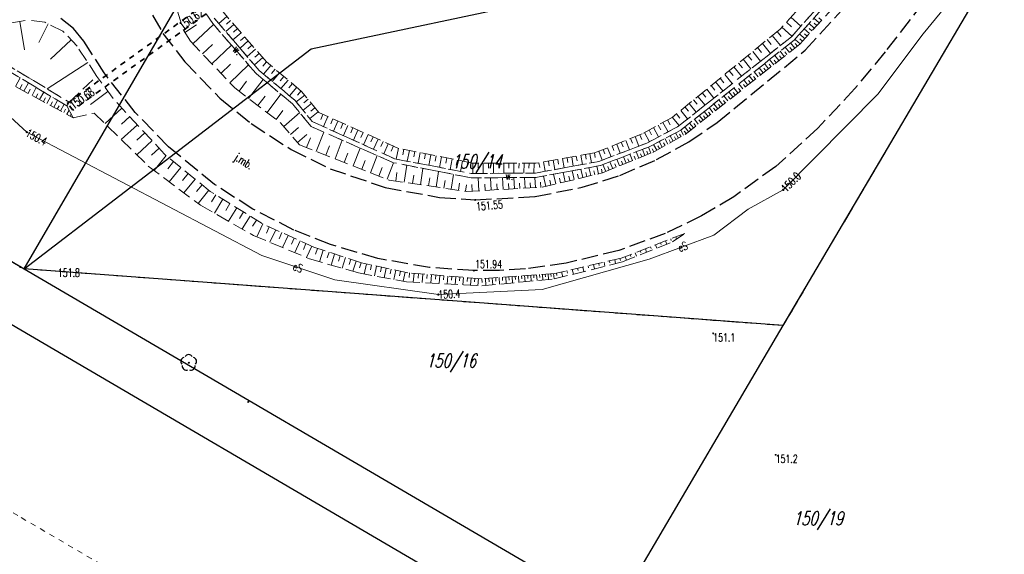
# Model space of a CAD drawing. Header units: metres. Extents: x 8430084 to 8437887, y 5768320 to 5771876.
# Tile 10 of 50: x 8433246 to 8433336, y 5770498 to 5770547. Entities that reach past the tile are written whole.
import ezdxf
from ezdxf.enums import TextEntityAlignment as Align

# ---------------------------------------------------------------- set-up
doc = ezdxf.new("R2010")
doc.units = ezdxf.units.M
doc.header["$MEASUREMENT"] = 0
for name, pattern in [('2_1', [0]), ('2_OTKJ', [2, 1.5, -0.5]), ('2_OTKZ_B', [1, 0.5, -0.5]), ('2_OTRK', [1.75, 1.25, -0.5]), ('2_OTRKG', [1.75, 1.25, -0.5]), ('2_OTWM', [1, 0.5, -0.5]), ('4_SUEP_A', [0]), ('GDE', [0]), ('GUK', [2, 1.5, -0.5]), ('GUZ', [1, 0.5, -0.5])]:
    doc.linetypes.add(name, pattern=pattern)
doc.layers.get('0').update_dxf_attribs({"color": 250, "linetype": 'CONTINUOUS', "lineweight": 100})
for name, color, linetype, lineweight in [('Dzialki', 4, 'GDE', 30), ('Numery_dzialek', 4, 'CONTINUOUS', 30), ('OTK_E_T_0', 253, 'CONTINUOUS', 0), ('OTK_L_0', 253, '2_OTKJ', 30), ('OTK_L_8', 252, 'CONTINUOUS', 35), ('OTR_L_1', 252, '2_OTRK', 18), ('OTR_T_0', 253, 'CONTINUOUS', 18), ('OTR_T_1', 253, 'CONTINUOUS', 18), ('OTW_E_T_2', 7, 'CONTINUOUS', 0), ('OTW_L_3', 7, 'CONTINUOUS', 18), ('OTZ_T_0', 253, 'CONTINUOUS', 30), ('SUEP_E_T_0', 1, 'CONTINUOUS', 0), ('SUEP_L_0', 1, '4_SUEP_A', 18), ('SUER_T_0', 1, 'CONTINUOUS', 18), ('Uzytki', 253, 'GUZ', 18)]:
    doc.layers.add(name, color=color, linetype=linetype, lineweight=lineweight)
doc.layers.add('Kontury', color=7, linetype='GUK', lineweight=18, true_color=0x008000)
doc.styles.get("Standard").update_dxf_attribs({"font": 'Simplex.SHX', "width": 0.75})

# ---------------------------------------------------------------- blocks, each defined once
blk = doc.blocks.new('2_OTRN')
at = {"color": 0, "linetype": 'Continuous'}
blk.add_circle((0, 0), 0.045, dxfattribs=at)
blk = doc.blocks.new('2_OTRS')
at = {"color": 0, "linetype": 'Continuous'}
blk.add_circle((0, 0), 0.045, dxfattribs=at)
blk = doc.blocks.new('2_OTZL')
at = {"color": 0, "linetype": 'Continuous'}
blk.add_circle((0, 0), 0.045, dxfattribs=at)
for centre, start, end in [((-0.357, 0.116), 102.14447, 221.86002), ((0, 0.375), 30.14012, 149.85988), ((0.357, 0.116), 318.13998, 77.85553), ((-0.22, -0.303), 174.14818, 293.85423), ((0.22, -0.303), 246.14577, 5.85182)]:
    blk.add_arc(centre, 0.375, start, end, dxfattribs=at)
blk = doc.blocks.new('4_SUPS')
at = {"color": 0, "linetype": 'Continuous'}
blk.add_circle((0, 0), 0.0625, dxfattribs=at)

msp = doc.modelspace()

# ---------------------------------------------------------------- linework, layer by layer
at = {"layer": 'Dzialki'}
for p, q in [((8433246.23, 5770524.49), (8433286.23, 5770593.32)), ((8433272.61, 5770544.71), (8433315.4, 5770553.79)), ((8433316.03, 5770519.27), (8433336.61, 5770554.25)), ((8433246.23, 5770524.49), (8433272.61, 5770544.71)), ((8433232.66, 5770532.43), (8433246.23, 5770524.49)), ((8433228.87, 5770528.86), (8433290.49, 5770492.8)), ((8433316.03, 5770519.27), (8433246.23, 5770524.49)), ((8433246.23, 5770524.49), (8433300.44, 5770492.78)), ((8433300.44, 5770492.78), (8433316.03, 5770519.27))]:
    msp.add_line(p, q, dxfattribs=at)
at = {"layer": 'Kontury'}
for p, q in [((8433336.61, 5770554.25), (8433316.03, 5770519.27)), ((8433246.23, 5770524.49), (8433232.66, 5770532.43)), ((8433316.03, 5770519.27), (8433246.23, 5770524.49))]:
    msp.add_line(p, q, dxfattribs=at)
at = {"layer": 'OTK_L_0', "linetype": '2_OTKJ'}
for p, q in [((8433318.05, 5770544.59), (8433325.52, 5770552.75)), ((8433330.15, 5770550.58), (8433325.4, 5770544.43)), ((8433250.76, 5770546.59), (8433249.58, 5770547.51)), ((8433258.03, 5770547.8), (8433258.99, 5770546.14)), ((8433251.7, 5770545.41), (8433250.76, 5770546.59)), ((8433258.99, 5770546.14), (8433261, 5770543.53)), ((8433253.59, 5770542.5), (8433251.7, 5770545.41)), ((8433309.95, 5770537.94), (8433318.05, 5770544.59)), ((8433325.4, 5770544.43), (8433322.62, 5770541.08)), ((8433261, 5770543.53), (8433264.23, 5770540.19)), ((8433256.42, 5770538.88), (8433253.59, 5770542.5)), ((8433322.62, 5770541.08), (8433319.22, 5770537.42)), ((8433264.23, 5770540.19), (8433267.1, 5770537.84)), ((8433259.5, 5770535.71), (8433256.42, 5770538.88)), ((8433267.1, 5770537.84), (8433270.79, 5770535.45)), ((8433307.33, 5770536.17), (8433309.95, 5770537.94)), ((8433319.22, 5770537.42), (8433315.34, 5770533.91)), ((8433263.73, 5770532.25), (8433259.5, 5770535.71)), ((8433304.37, 5770534.53), (8433307.33, 5770536.17)), ((8433270.79, 5770535.45), (8433274.35, 5770533.7)), ((8433301.01, 5770533.08), (8433304.37, 5770534.53)), ((8433315.34, 5770533.91), (8433311.49, 5770531.11)), ((8433274.35, 5770533.7), (8433279.41, 5770531.98)), ((8433297.54, 5770531.99), (8433301.01, 5770533.08)), ((8433267.26, 5770529.98), (8433263.73, 5770532.25)), ((8433279.41, 5770531.98), (8433284.42, 5770531.05)), ((8433287.7, 5770530.83), (8433293.21, 5770531.14)), ((8433293.21, 5770531.14), (8433297.54, 5770531.99)), ((8433284.42, 5770531.05), (8433287.7, 5770530.83)), ((8433311.49, 5770531.11), (8433308.5, 5770529.35)), ((8433271.03, 5770528.06), (8433267.26, 5770529.98)), ((8433308.5, 5770529.35), (8433305.18, 5770527.75)), ((8433274.38, 5770526.72), (8433271.03, 5770528.06)), ((8433305.18, 5770527.75), (8433300.92, 5770526.19)), ((8433278.75, 5770525.44), (8433274.38, 5770526.72)), ((8433300.92, 5770526.19), (8433296.07, 5770525.01)), ((8433283.49, 5770524.61), (8433278.75, 5770525.44)), ((8433296.07, 5770525.01), (8433292.33, 5770524.5)), ((8433287.56, 5770524.33), (8433283.49, 5770524.61)), ((8433289.92, 5770524.35), (8433287.56, 5770524.33)), ((8433292.33, 5770524.5), (8433289.92, 5770524.35))]:
    msp.add_line(p, q, dxfattribs=at)
at = {"layer": 'OTK_L_8', "linetype": '2_OTKZ_B'}
for p, q in [((8433250.23, 5770539.72), (8433262.5, 5770548.59)), ((8433262.96, 5770547.94), (8433250.7, 5770539.08)), ((8433250.7, 5770539.08), (8433250.23, 5770539.72))]:
    msp.add_line(p, q, dxfattribs=at)
at = {"layer": 'OTR_L_1', "linetype": '2_OTRKG'}
for p, q in [((8433323.06, 5770554.62), (8433315.73, 5770546.52)), ((8433317.54, 5770545.14), (8433325, 5770553.31)), ((8433260.33, 5770548.18), (8433260.86, 5770546.42)), ((8433268.5, 5770543.53), (8433264.51, 5770548.11)), ((8433245.08, 5770547.11), (8433246.58, 5770547.36)), ((8433248.13, 5770547.16), (8433246.58, 5770547.36)), ((8433249.78, 5770546.35), (8433248.13, 5770547.16)), ((8433251.09, 5770544.96), (8433249.78, 5770546.35)), ((8433260.86, 5770546.42), (8433261.52, 5770545.41)), ((8433315.73, 5770546.52), (8433305.81, 5770538.41)), ((8433252.9, 5770542.19), (8433251.09, 5770544.96)), ((8433261.52, 5770545.41), (8433265.59, 5770541.12)), ((8433307.01, 5770536.85), (8433317.54, 5770545.14)), ((8433271.74, 5770540.81), (8433268.5, 5770543.53)), ((8433243.95, 5770542.04), (8433250.74, 5770538.39)), ((8433254.4, 5770540.16), (8433252.9, 5770542.19)), ((8433265.59, 5770541.12), (8433269.78, 5770537.93)), ((8433273.32, 5770538.86), (8433271.74, 5770540.81)), ((8433259.14, 5770535.02), (8433254.4, 5770540.16)), ((8433280.59, 5770535.6), (8433273.32, 5770538.86)), ((8433305.81, 5770538.41), (8433303.05, 5770536.9)), ((8433269.78, 5770537.93), (8433271.55, 5770535.89)), ((8433303.05, 5770536.9), (8433298.68, 5770535.15)), ((8433304.02, 5770535.2), (8433307.01, 5770536.85)), ((8433271.55, 5770535.89), (8433279.79, 5770532.65)), ((8433263.34, 5770531.61), (8433259.14, 5770535.02)), ((8433287.42, 5770534.22), (8433280.59, 5770535.6)), ((8433298.68, 5770535.15), (8433293.28, 5770534.2)), ((8433299.42, 5770533.32), (8433304.02, 5770535.2)), ((8433293.28, 5770534.2), (8433287.42, 5770534.22)), ((8433293.85, 5770531.99), (8433299.42, 5770533.32)), ((8433279.79, 5770532.65), (8433286.88, 5770531.61)), ((8433268.12, 5770528.65), (8433263.34, 5770531.61)), ((8433286.88, 5770531.61), (8433293.85, 5770531.99)), ((8433272.86, 5770526.48), (8433268.12, 5770528.65)), ((8433306.98, 5770527.75), (8433301.11, 5770525.46)), ((8433277.23, 5770525.05), (8433272.86, 5770526.48)), ((8433281.5, 5770524.13), (8433277.23, 5770525.05)), ((8433301.11, 5770525.46), (8433295.03, 5770524.07)), ((8433288.31, 5770523.57), (8433281.5, 5770524.13)), ((8433295.03, 5770524.07), (8433288.31, 5770523.57))]:
    msp.add_line(p, q, dxfattribs=at)
at = {"layer": 'OTR_L_1', "linetype": '2_OTRK'}
for p, q in [((8433316.78, 5770545.83), (8433324.02, 5770553.89)), ((8433324.42, 5770553.75), (8433317.03, 5770545.53)), ((8433263.56, 5770547.04), (8433262.96, 5770547.94)), ((8433263.7, 5770547.54), (8433267.82, 5770542.74)), ((8433267.56, 5770542.44), (8433263.56, 5770547.04)), ((8433306.31, 5770537.54), (8433316.78, 5770545.83)), ((8433317.03, 5770545.53), (8433306.6, 5770537.24)), ((8433250.14, 5770539.47), (8433244.02, 5770543.16)), ((8433244.07, 5770543.6), (8433250.35, 5770539.82)), ((8433250.35, 5770539.82), (8433252.9, 5770542.19)), ((8433270.9, 5770539.66), (8433267.56, 5770542.44)), ((8433267.82, 5770542.74), (8433271.15, 5770539.96)), ((8433250.35, 5770539.82), (8433250.14, 5770539.47)), ((8433250.74, 5770538.39), (8433250.14, 5770539.47)), ((8433272.63, 5770537.57), (8433270.9, 5770539.66)), ((8433271.15, 5770539.96), (8433272.72, 5770538.03)), ((8433250.74, 5770538.39), (8433252.67, 5770538.81)), ((8433252.67, 5770538.81), (8433257.64, 5770533.93)), ((8433280.18, 5770534.25), (8433272.63, 5770537.57)), ((8433272.72, 5770538.03), (8433280.29, 5770534.61)), ((8433303.47, 5770536.05), (8433306.31, 5770537.54)), ((8433306.6, 5770537.24), (8433303.65, 5770535.69)), ((8433299.08, 5770534.37), (8433303.47, 5770536.05)), ((8433303.65, 5770535.69), (8433299.2, 5770533.99)), ((8433257.64, 5770533.93), (8433262.43, 5770530.34)), ((8433287.32, 5770532.86), (8433280.18, 5770534.25)), ((8433280.29, 5770534.61), (8433287.32, 5770533.26)), ((8433293.25, 5770533.29), (8433299.08, 5770534.37)), ((8433299.2, 5770533.99), (8433293.29, 5770532.89)), ((8433287.32, 5770533.26), (8433293.25, 5770533.29)), ((8433293.29, 5770532.89), (8433287.32, 5770532.86)), ((8433262.43, 5770530.34), (8433267.3, 5770527.57)), ((8433267.3, 5770527.57), (8433272.45, 5770525.42)), ((8433305.84, 5770526.97), (8433306.98, 5770527.75)), ((8433301.23, 5770525.13), (8433305.84, 5770526.97)), ((8433272.45, 5770525.42), (8433276.97, 5770524.11)), ((8433294.96, 5770523.56), (8433301.23, 5770525.13)), ((8433276.97, 5770524.11), (8433281.37, 5770523.3)), ((8433281.37, 5770523.3), (8433288.31, 5770522.92)), ((8433288.31, 5770522.92), (8433294.96, 5770523.56))]:
    msp.add_line(p, q, dxfattribs=at)
at = {"layer": 'OTR_L_1', "linetype": '2_1'}
for p, q in [((8433264.866, 5770547.702), (8433264.119, 5770547.052)), ((8433316.735, 5770547.631), (8433317.652, 5770546.801)), ((8433319.328, 5770547.098), (8433318.84, 5770547.543)), ((8433319.551, 5770547.343), (8433319.306, 5770547.566)), ((8433245.836, 5770547.236), (8433246.269, 5770544.635)), ((8433248.417, 5770547.019), (8433247.566, 5770545.288)), ((8433260.989, 5770546.222), (8433262.075, 5770546.932)), ((8433261.746, 5770545.172), (8433263.63, 5770546.959)), ((8433265.517, 5770546.954), (8433264.765, 5770546.299)), ((8433265.191, 5770547.329), (8433264.816, 5770547.002)), ((8433265.844, 5770546.578), (8433265.467, 5770546.249)), ((8433315.903, 5770546.711), (8433316.823, 5770545.878)), ((8433316.32, 5770547.171), (8433316.779, 5770546.756)), ((8433318.442, 5770546.128), (8433317.962, 5770546.566)), ((8433318.883, 5770546.611), (8433318.399, 5770547.053)), ((8433318.662, 5770546.369), (8433318.421, 5770546.589)), ((8433319.105, 5770546.854), (8433318.862, 5770547.076)), ((8433266.173, 5770546.201), (8433265.416, 5770545.541)), ((8433266.503, 5770545.822), (8433266.123, 5770545.491)), ((8433315.014, 5770545.934), (8433315.76, 5770545.022)), ((8433315.47, 5770546.307), (8433315.846, 5770545.848)), ((8433318.004, 5770545.649), (8433317.528, 5770546.084)), ((8433317.787, 5770545.41), (8433317.549, 5770545.627)), ((8433318.223, 5770545.888), (8433317.984, 5770546.106)), ((8433250.534, 5770545.55), (8433248.643, 5770543.768)), ((8433262.621, 5770544.25), (8433263.543, 5770545.125)), ((8433263.477, 5770543.347), (8433265.282, 5770545.06)), ((8433266.834, 5770545.442), (8433266.071, 5770544.777)), ((8433267.167, 5770545.061), (8433266.784, 5770544.727)), ((8433313.666, 5770544.833), (8433314.031, 5770544.387)), ((8433314.112, 5770545.197), (8433314.846, 5770544.299)), ((8433314.561, 5770545.564), (8433314.931, 5770545.112)), ((8433316.593, 5770544.394), (8433316.211, 5770544.879)), ((8433316.836, 5770544.586), (8433316.644, 5770544.829)), ((8433317.079, 5770544.777), (8433316.696, 5770545.264)), ((8433317.323, 5770544.97), (8433317.131, 5770545.214)), ((8433317.57, 5770545.173), (8433317.169, 5770545.539)), ((8433267.5, 5770544.678), (8433266.732, 5770544.008)), ((8433268.171, 5770543.908), (8433267.397, 5770543.233)), ((8433267.835, 5770544.293), (8433267.449, 5770543.957)), ((8433312.785, 5770544.113), (8433313.144, 5770543.674)), ((8433313.224, 5770544.471), (8433313.947, 5770543.587)), ((8433315.627, 5770543.634), (8433315.248, 5770544.114)), ((8433315.867, 5770543.823), (8433315.678, 5770544.064)), ((8433316.109, 5770544.013), (8433315.729, 5770544.496)), ((8433316.35, 5770544.203), (8433316.16, 5770544.445)), ((8433252.068, 5770543.463), (8433248.342, 5770541.029)), ((8433264.315, 5770542.464), (8433265.198, 5770543.302)), ((8433265.135, 5770541.599), (8433266.864, 5770543.24)), ((8433268.51, 5770543.522), (8433268.175, 5770543.123)), ((8433268.909, 5770543.187), (8433268.24, 5770542.39)), ((8433311.489, 5770543.053), (8433312.19, 5770542.196)), ((8433311.918, 5770543.404), (8433312.271, 5770542.972)), ((8433312.35, 5770543.757), (8433313.062, 5770542.886)), ((8433314.194, 5770542.506), (8433313.821, 5770542.979)), ((8433314.431, 5770542.693), (8433314.244, 5770542.93)), ((8433314.669, 5770542.88), (8433314.295, 5770543.356)), ((8433314.908, 5770543.068), (8433314.72, 5770543.306)), ((8433315.147, 5770543.256), (8433314.77, 5770543.734)), ((8433315.386, 5770543.444), (8433315.198, 5770543.684)), ((8433245.43, 5770541.244), (8433245.863, 5770542.049)), ((8433269.307, 5770542.852), (8433268.973, 5770542.454)), ((8433269.705, 5770542.518), (8433269.038, 5770541.723)), ((8433270.103, 5770542.184), (8433269.77, 5770541.788)), ((8433310.223, 5770542.018), (8433310.566, 5770541.599)), ((8433310.642, 5770542.361), (8433311.332, 5770541.517)), ((8433311.064, 5770542.706), (8433311.412, 5770542.28)), ((8433313.25, 5770541.762), (8433312.88, 5770542.232)), ((8433313.485, 5770541.948), (8433313.3, 5770542.183)), ((8433313.721, 5770542.133), (8433313.349, 5770542.605)), ((8433313.957, 5770542.319), (8433313.771, 5770542.555)), ((8433245.823, 5770541.033), (8433246.034, 5770541.426)), ((8433246.206, 5770540.827), (8433246.618, 5770541.594)), ((8433246.945, 5770540.43), (8433247.337, 5770541.16)), ((8433265.98, 5770540.823), (8433266.677, 5770541.739)), ((8433266.858, 5770540.155), (8433268.195, 5770541.911)), ((8433270.5, 5770541.851), (8433269.834, 5770541.058)), ((8433270.896, 5770541.518), (8433270.564, 5770541.123)), ((8433271.292, 5770541.186), (8433270.628, 5770540.396)), ((8433309.396, 5770541.341), (8433309.733, 5770540.929)), ((8433309.808, 5770541.679), (8433310.487, 5770540.848)), ((8433311.85, 5770540.66), (8433311.486, 5770541.123)), ((8433312.314, 5770541.026), (8433311.948, 5770541.491)), ((8433312.547, 5770541.209), (8433312.364, 5770541.442)), ((8433312.781, 5770541.393), (8433312.413, 5770541.86)), ((8433313.015, 5770541.578), (8433312.831, 5770541.812)), ((8433246.58, 5770540.626), (8433246.781, 5770541)), ((8433247.301, 5770540.239), (8433247.492, 5770540.595)), ((8433247.648, 5770540.052), (8433248.022, 5770540.747)), ((8433247.988, 5770539.87), (8433248.17, 5770540.209)), ((8433248.319, 5770539.692), (8433248.674, 5770540.354)), ((8433253.928, 5770540.799), (8433252.323, 5770539.613)), ((8433267.718, 5770539.5), (8433268.372, 5770540.36)), ((8433268.559, 5770538.86), (8433269.84, 5770540.542)), ((8433272.021, 5770540.463), (8433271.249, 5770539.838)), ((8433271.687, 5770540.854), (8433271.356, 5770540.46)), ((8433308.178, 5770540.346), (8433308.837, 5770539.54)), ((8433308.581, 5770540.675), (8433308.913, 5770540.269)), ((8433308.987, 5770541.007), (8433309.656, 5770540.189)), ((8433310.928, 5770539.934), (8433310.567, 5770540.393)), ((8433311.157, 5770540.115), (8433310.976, 5770540.345)), ((8433311.388, 5770540.296), (8433311.025, 5770540.757)), ((8433311.619, 5770540.478), (8433311.437, 5770540.709)), ((8433312.082, 5770540.843), (8433311.899, 5770541.075)), ((8433248.642, 5770539.518), (8433248.815, 5770539.841)), ((8433248.957, 5770539.349), (8433249.296, 5770539.979)), ((8433249.264, 5770539.183), (8433249.43, 5770539.491)), ((8433249.565, 5770539.022), (8433249.887, 5770539.622)), ((8433272.646, 5770539.692), (8433271.876, 5770539.068)), ((8433272.334, 5770540.077), (8433271.948, 5770539.765)), ((8433272.958, 5770539.307), (8433272.573, 5770538.995)), ((8433306.988, 5770539.373), (8433307.31, 5770538.98)), ((8433307.382, 5770539.695), (8433308.03, 5770538.902)), ((8433307.778, 5770540.019), (8433308.105, 5770539.62)), ((8433309.56, 5770538.857), (8433309.204, 5770539.31)), ((8433310.014, 5770539.215), (8433309.656, 5770539.669)), ((8433310.241, 5770539.394), (8433310.062, 5770539.622)), ((8433310.47, 5770539.574), (8433310.11, 5770540.03)), ((8433310.698, 5770539.754), (8433310.518, 5770539.982)), ((8433249.859, 5770538.864), (8433250.016, 5770539.158)), ((8433250.152, 5770538.706), (8433250.355, 5770539.083)), ((8433250.446, 5770538.548), (8433250.548, 5770538.736)), ((8433255.214, 5770539.277), (8433253.657, 5770537.841)), ((8433255.932, 5770538.499), (8433255.173, 5770537.799)), ((8433269.382, 5770538.233), (8433270.009, 5770539.056)), ((8433270.093, 5770537.569), (8433271.57, 5770538.85)), ((8433273.27, 5770538.922), (8433272.501, 5770538.299)), ((8433273.699, 5770538.69), (8433273.493, 5770538.232)), ((8433274.157, 5770538.485), (8433273.745, 5770537.567)), ((8433305.826, 5770538.423), (8433306.455, 5770537.655)), ((8433306.211, 5770538.738), (8433306.527, 5770538.35)), ((8433306.598, 5770539.054), (8433307.236, 5770538.274)), ((8433308.659, 5770538.148), (8433308.306, 5770538.596)), ((8433308.883, 5770538.325), (8433308.706, 5770538.549)), ((8433309.108, 5770538.502), (8433308.754, 5770538.952)), ((8433309.334, 5770538.68), (8433309.156, 5770538.905)), ((8433309.787, 5770539.036), (8433309.608, 5770539.263)), ((8433256.632, 5770537.739), (8433255.151, 5770536.374)), ((8433274.616, 5770538.279), (8433274.41, 5770537.819)), ((8433275.076, 5770538.073), (8433274.663, 5770537.152)), ((8433275.536, 5770537.866), (8433275.329, 5770537.406)), ((8433275.997, 5770537.66), (8433275.583, 5770536.737)), ((8433304.106, 5770537.478), (8433304.571, 5770536.628)), ((8433304.531, 5770537.71), (8433304.766, 5770537.282)), ((8433304.96, 5770537.945), (8433305.433, 5770537.08)), ((8433305.392, 5770538.181), (8433305.631, 5770537.745)), ((8433307.323, 5770537.096), (8433306.975, 5770537.538)), ((8433307.544, 5770537.27), (8433307.37, 5770537.492)), ((8433307.766, 5770537.445), (8433307.416, 5770537.889)), ((8433307.988, 5770537.62), (8433307.813, 5770537.843)), ((8433308.211, 5770537.796), (8433307.86, 5770538.242)), ((8433308.435, 5770537.972), (8433308.259, 5770538.195)), ((8433257.315, 5770536.999), (8433256.593, 5770536.333)), ((8433270.727, 5770536.839), (8433271.457, 5770537.472)), ((8433271.367, 5770536.101), (8433272.225, 5770536.845)), ((8433273.084, 5770535.287), (8433273.783, 5770537.063)), ((8433276.458, 5770537.453), (8433276.251, 5770536.991)), ((8433276.92, 5770537.246), (8433276.505, 5770536.32)), ((8433277.383, 5770537.038), (8433277.175, 5770536.574)), ((8433277.847, 5770536.83), (8433277.43, 5770535.902)), ((8433278.311, 5770536.622), (8433278.102, 5770536.157)), ((8433302.41, 5770536.644), (8433302.757, 5770535.777)), ((8433302.843, 5770536.817), (8433303.018, 5770536.38)), ((8433303.267, 5770537.019), (8433303.724, 5770536.183)), ((8433303.685, 5770537.247), (8433303.915, 5770536.826)), ((8433305.907, 5770536.241), (8433305.635, 5770536.733)), ((8433306.15, 5770536.376), (8433306.016, 5770536.619)), ((8433306.391, 5770536.509), (8433306.125, 5770536.991)), ((8433306.63, 5770536.64), (8433306.498, 5770536.879)), ((8433306.867, 5770536.771), (8433306.605, 5770537.244)), ((8433307.102, 5770536.922), (8433306.928, 5770537.143)), ((8433257.981, 5770536.277), (8433256.573, 5770534.978)), ((8433272.196, 5770535.636), (8433272.552, 5770536.542)), ((8433273.955, 5770534.944), (8433274.298, 5770535.815)), ((8433274.809, 5770534.608), (8433275.481, 5770536.316)), ((8433278.776, 5770536.414), (8433278.358, 5770535.483)), ((8433279.241, 5770536.205), (8433279.032, 5770535.739)), ((8433279.707, 5770535.996), (8433279.289, 5770535.062)), ((8433280.174, 5770535.787), (8433279.964, 5770535.319)), ((8433300.292, 5770535.796), (8433300.459, 5770535.379)), ((8433300.709, 5770535.963), (8433301.046, 5770535.122)), ((8433301.13, 5770536.131), (8433301.299, 5770535.708)), ((8433301.553, 5770536.301), (8433301.895, 5770535.447)), ((8433301.98, 5770536.471), (8433302.152, 5770536.041)), ((8433303.858, 5770535.134), (8433303.634, 5770535.684)), ((8433304.393, 5770535.406), (8433304.104, 5770535.929)), ((8433304.652, 5770535.548), (8433304.509, 5770535.807)), ((8433304.908, 5770535.69), (8433304.625, 5770536.202)), ((8433305.161, 5770535.83), (8433305.021, 5770536.083)), ((8433305.412, 5770535.968), (8433305.135, 5770536.47)), ((8433305.661, 5770536.105), (8433305.524, 5770536.354)), ((8433258.63, 5770535.573), (8433257.944, 5770534.939)), ((8433259.282, 5770534.905), (8433258.168, 5770533.534)), ((8433275.647, 5770534.279), (8433275.976, 5770535.117)), ((8433276.468, 5770533.956), (8433277.113, 5770535.598)), ((8433278.062, 5770533.329), (8433278.683, 5770534.908)), ((8433280.645, 5770535.589), (8433280.441, 5770534.581)), ((8433281.149, 5770535.487), (8433281.048, 5770534.986)), ((8433281.651, 5770535.386), (8433281.449, 5770534.387)), ((8433282.15, 5770535.285), (8433282.049, 5770534.788)), ((8433282.646, 5770535.185), (8433282.447, 5770534.196)), ((8433283.141, 5770535.085), (8433283.041, 5770534.593)), ((8433283.633, 5770534.985), (8433283.435, 5770534.006)), ((8433284.122, 5770534.886), (8433284.024, 5770534.399)), ((8433284.609, 5770534.788), (8433284.414, 5770533.818)), ((8433296.574, 5770534.779), (8433296.723, 5770533.933)), ((8433296.997, 5770534.854), (8433297.071, 5770534.433)), ((8433297.418, 5770534.928), (8433297.566, 5770534.089)), ((8433297.837, 5770535.002), (8433297.911, 5770534.584)), ((8433298.255, 5770535.075), (8433298.401, 5770534.244)), ((8433298.67, 5770535.148), (8433298.743, 5770534.735)), ((8433299.061, 5770535.302), (8433299.387, 5770534.487)), ((8433299.468, 5770535.466), (8433299.633, 5770535.055)), ((8433299.879, 5770535.63), (8433300.21, 5770534.802)), ((8433301.568, 5770534.198), (8433301.322, 5770534.801)), ((8433302.161, 5770534.44), (8433301.92, 5770535.029)), ((8433302.452, 5770534.559), (8433302.333, 5770534.85)), ((8433302.74, 5770534.677), (8433302.504, 5770535.252)), ((8433303.024, 5770534.793), (8433302.908, 5770535.077)), ((8433303.305, 5770534.908), (8433303.075, 5770535.47)), ((8433303.583, 5770535.022), (8433303.47, 5770535.3)), ((8433304.131, 5770535.261), (8433303.985, 5770535.526)), ((8433259.967, 5770534.348), (8433259.421, 5770533.676)), ((8433277.273, 5770533.64), (8433277.589, 5770534.445)), ((8433279.597, 5770532.726), (8433280.195, 5770534.247)), ((8433281.168, 5770532.448), (8433281.398, 5770534.013)), ((8433285.094, 5770534.69), (8433284.997, 5770534.207)), ((8433285.577, 5770534.592), (8433285.383, 5770533.632)), ((8433286.057, 5770534.495), (8433285.96, 5770534.018)), ((8433286.535, 5770534.399), (8433286.343, 5770533.448)), ((8433287.011, 5770534.303), (8433286.915, 5770533.829)), ((8433287.485, 5770534.22), (8433287.482, 5770533.261)), ((8433287.965, 5770534.218), (8433287.963, 5770533.741)), ((8433288.442, 5770534.217), (8433288.439, 5770533.266)), ((8433288.917, 5770534.215), (8433288.916, 5770533.741)), ((8433289.391, 5770534.213), (8433289.388, 5770533.27)), ((8433289.862, 5770534.212), (8433289.861, 5770533.742)), ((8433290.332, 5770534.21), (8433290.328, 5770533.275)), ((8433290.799, 5770534.208), (8433290.797, 5770533.743)), ((8433291.265, 5770534.207), (8433291.261, 5770533.28)), ((8433291.728, 5770534.205), (8433291.726, 5770533.744)), ((8433292.19, 5770534.204), (8433292.186, 5770533.285)), ((8433292.649, 5770534.202), (8433292.647, 5770533.745)), ((8433293.107, 5770534.201), (8433293.104, 5770533.289)), ((8433293.558, 5770534.249), (8433293.635, 5770533.812)), ((8433293.995, 5770534.326), (8433294.148, 5770533.456)), ((8433294.429, 5770534.402), (8433294.506, 5770533.969)), ((8433294.862, 5770534.478), (8433295.014, 5770533.617)), ((8433295.293, 5770534.554), (8433295.368, 5770534.125)), ((8433295.722, 5770534.63), (8433295.872, 5770533.776)), ((8433296.149, 5770534.705), (8433296.224, 5770534.28)), ((8433299.041, 5770533.229), (8433298.874, 5770533.929)), ((8433299.707, 5770533.437), (8433299.443, 5770534.083)), ((8433300.026, 5770533.568), (8433299.896, 5770533.887)), ((8433300.342, 5770533.697), (8433300.084, 5770534.328)), ((8433300.654, 5770533.824), (8433300.526, 5770534.136)), ((8433300.962, 5770533.95), (8433300.71, 5770534.567)), ((8433301.267, 5770534.075), (8433301.142, 5770534.38)), ((8433301.866, 5770534.32), (8433301.744, 5770534.618)), ((8433260.639, 5770533.803), (8433259.569, 5770532.484)), ((8433261.299, 5770533.267), (8433260.774, 5770532.621)), ((8433278.836, 5770533.025), (8433279.141, 5770533.799)), ((8433280.386, 5770532.563), (8433280.503, 5770533.363)), ((8433281.933, 5770532.336), (8433282.045, 5770533.1)), ((8433282.68, 5770532.226), (8433282.899, 5770533.721)), ((8433284.124, 5770532.014), (8433284.333, 5770533.441)), ((8433285.503, 5770531.812), (8433285.703, 5770533.175)), ((8433294.208, 5770532.075), (8433293.983, 5770533.019)), ((8433295.117, 5770532.292), (8433294.902, 5770533.19)), ((8433295.982, 5770532.499), (8433295.778, 5770533.353)), ((8433296.398, 5770532.598), (8433296.299, 5770533.015)), ((8433296.804, 5770532.695), (8433296.61, 5770533.508)), ((8433297.201, 5770532.79), (8433297.106, 5770533.186)), ((8433297.587, 5770532.882), (8433297.403, 5770533.655)), ((8433297.964, 5770532.972), (8433297.874, 5770533.349)), ((8433298.332, 5770533.06), (8433298.156, 5770533.796)), ((8433298.691, 5770533.146), (8433298.605, 5770533.505)), ((8433299.383, 5770533.311), (8433299.301, 5770533.653)), ((8433261.945, 5770532.743), (8433260.916, 5770531.475)), ((8433262.579, 5770532.228), (8433262.074, 5770531.606)), ((8433283.41, 5770532.119), (8433283.517, 5770532.849)), ((8433284.821, 5770531.912), (8433284.924, 5770532.609)), ((8433286.169, 5770531.714), (8433286.266, 5770532.38)), ((8433286.821, 5770531.619), (8433286.907, 5770532.208)), ((8433287.43, 5770531.64), (8433287.397, 5770532.25)), ((8433288.026, 5770531.672), (8433287.961, 5770532.863)), ((8433288.607, 5770531.704), (8433288.575, 5770532.285)), ((8433289.174, 5770531.735), (8433289.112, 5770532.869)), ((8433289.727, 5770531.765), (8433289.697, 5770532.319)), ((8433290.267, 5770531.795), (8433290.208, 5770532.875)), ((8433290.794, 5770531.823), (8433290.765, 5770532.35)), ((8433291.308, 5770531.851), (8433291.252, 5770532.88)), ((8433291.81, 5770531.879), (8433291.782, 5770532.381)), ((8433292.299, 5770531.905), (8433292.246, 5770532.885)), ((8433292.777, 5770531.932), (8433292.751, 5770532.409)), ((8433293.244, 5770531.957), (8433293.193, 5770532.89)), ((8433293.733, 5770531.984), (8433293.706, 5770532.473)), ((8433294.668, 5770532.185), (8433294.558, 5770532.645)), ((8433295.555, 5770532.397), (8433295.45, 5770532.835)), ((8433263.2, 5770531.723), (8433262.211, 5770530.504)), ((8433263.854, 5770531.291), (8433263.451, 5770530.64)), ((8433264.506, 5770530.888), (8433263.714, 5770529.61)), ((8433265.145, 5770530.492), (8433264.757, 5770529.865)), ((8433265.772, 5770530.104), (8433265.01, 5770528.873)), ((8433266.388, 5770529.723), (8433266.014, 5770529.118)), ((8433266.992, 5770529.348), (8433266.258, 5770528.163)), ((8433267.585, 5770528.981), (8433267.225, 5770528.4)), ((8433268.17, 5770528.627), (8433267.624, 5770527.435)), ((8433268.766, 5770528.354), (8433268.498, 5770527.768)), ((8433269.352, 5770528.086), (8433268.825, 5770526.933)), ((8433269.929, 5770527.822), (8433269.669, 5770527.256)), ((8433270.495, 5770527.563), (8433269.985, 5770526.449)), ((8433306.606, 5770527.604), (8433306.64, 5770527.517)), ((8433271.052, 5770527.308), (8433270.801, 5770526.76)), ((8433271.599, 5770527.057), (8433271.107, 5770525.981)), ((8433272.137, 5770526.811), (8433271.895, 5770526.282)), ((8433304.277, 5770526.696), (8433304.395, 5770526.393)), ((8433304.743, 5770526.877), (8433304.801, 5770526.728)), ((8433305.209, 5770527.059), (8433305.324, 5770526.764)), ((8433305.675, 5770527.241), (8433305.731, 5770527.095)), ((8433306.14, 5770527.422), (8433306.216, 5770527.228)), ((8433272.666, 5770526.569), (8433272.19, 5770525.528)), ((8433273.201, 5770526.368), (8433273.027, 5770525.836)), ((8433273.734, 5770526.194), (8433273.391, 5770525.147)), ((8433274.257, 5770526.023), (8433274.089, 5770525.508)), ((8433274.772, 5770525.854), (8433274.441, 5770524.843)), ((8433301.948, 5770525.787), (8433302.011, 5770525.627)), ((8433302.414, 5770525.969), (8433302.538, 5770525.652)), ((8433302.88, 5770526.15), (8433302.941, 5770525.994)), ((8433303.346, 5770526.332), (8433303.466, 5770526.023)), ((8433303.811, 5770526.514), (8433303.871, 5770526.361)), ((8433275.277, 5770525.689), (8433275.115, 5770525.192)), ((8433275.774, 5770525.526), (8433275.455, 5770524.549)), ((8433276.263, 5770525.366), (8433276.106, 5770524.886)), ((8433276.743, 5770525.209), (8433276.434, 5770524.265)), ((8433277.215, 5770525.055), (8433277.063, 5770524.591)), ((8433277.692, 5770524.95), (8433277.49, 5770524.014)), ((8433278.16, 5770524.85), (8433278.061, 5770524.389)), ((8433298.575, 5770524.88), (8433298.665, 5770524.488)), ((8433299.063, 5770524.992), (8433299.106, 5770524.801)), ((8433299.55, 5770525.103), (8433299.635, 5770524.731)), ((8433300.037, 5770525.215), (8433300.079, 5770525.033)), ((8433300.525, 5770525.326), (8433300.605, 5770524.974)), ((8433301.012, 5770525.438), (8433301.051, 5770525.266)), ((8433301.482, 5770525.605), (8433301.609, 5770525.281)), ((8433278.621, 5770524.75), (8433278.426, 5770523.842)), ((8433279.075, 5770524.652), (8433278.979, 5770524.205)), ((8433279.523, 5770524.556), (8433279.333, 5770523.675)), ((8433279.963, 5770524.461), (8433279.87, 5770524.027)), ((8433280.397, 5770524.368), (8433280.213, 5770523.513)), ((8433280.824, 5770524.276), (8433280.734, 5770523.855)), ((8433281.245, 5770524.185), (8433281.067, 5770523.356)), ((8433281.663, 5770524.117), (8433281.629, 5770523.702)), ((8433282.077, 5770524.083), (8433282.01, 5770523.265)), ((8433282.486, 5770524.049), (8433282.453, 5770523.646)), ((8433282.889, 5770524.016), (8433282.824, 5770523.22)), ((8433283.287, 5770523.983), (8433283.255, 5770523.591)), ((8433283.679, 5770523.951), (8433283.616, 5770523.177)), ((8433284.066, 5770523.919), (8433284.035, 5770523.537)), ((8433292.805, 5770523.904), (8433292.846, 5770523.357)), ((8433293.079, 5770523.925), (8433293.099, 5770523.654)), ((8433293.35, 5770523.945), (8433293.39, 5770523.409)), ((8433293.618, 5770523.965), (8433293.637, 5770523.7)), ((8433293.883, 5770523.985), (8433293.922, 5770523.46)), ((8433294.145, 5770524.004), (8433294.164, 5770523.745)), ((8433294.405, 5770524.023), (8433294.443, 5770523.51)), ((8433294.661, 5770524.043), (8433294.68, 5770523.789)), ((8433294.915, 5770524.061), (8433294.952, 5770523.559)), ((8433295.163, 5770524.1), (8433295.216, 5770523.869)), ((8433295.651, 5770524.212), (8433295.754, 5770523.759)), ((8433296.138, 5770524.323), (8433296.189, 5770524.102)), ((8433296.625, 5770524.435), (8433296.724, 5770524.002)), ((8433297.113, 5770524.546), (8433297.161, 5770524.335)), ((8433297.6, 5770524.658), (8433297.695, 5770524.245)), ((8433298.088, 5770524.769), (8433298.134, 5770524.568)), ((8433284.448, 5770523.888), (8433284.386, 5770523.135)), ((8433284.824, 5770523.857), (8433284.793, 5770523.485)), ((8433285.195, 5770523.826), (8433285.135, 5770523.094)), ((8433285.561, 5770523.796), (8433285.532, 5770523.435)), ((8433285.923, 5770523.766), (8433285.864, 5770523.054)), ((8433286.279, 5770523.737), (8433286.25, 5770523.386)), ((8433286.63, 5770523.708), (8433286.573, 5770523.015)), ((8433286.977, 5770523.68), (8433286.948, 5770523.338)), ((8433287.318, 5770523.652), (8433287.263, 5770522.977)), ((8433287.655, 5770523.624), (8433287.628, 5770523.291)), ((8433287.988, 5770523.596), (8433287.934, 5770522.941)), ((8433288.316, 5770523.57), (8433288.34, 5770523.248)), ((8433288.639, 5770523.594), (8433288.686, 5770522.956)), ((8433288.958, 5770523.618), (8433288.981, 5770523.303)), ((8433289.273, 5770523.642), (8433289.32, 5770523.017)), ((8433289.586, 5770523.665), (8433289.609, 5770523.356)), ((8433289.894, 5770523.688), (8433289.94, 5770523.077)), ((8433290.2, 5770523.711), (8433290.222, 5770523.408)), ((8433290.502, 5770523.733), (8433290.547, 5770523.135)), ((8433290.801, 5770523.755), (8433290.823, 5770523.46)), ((8433291.097, 5770523.777), (8433291.14, 5770523.192)), ((8433291.389, 5770523.799), (8433291.411, 5770523.51)), ((8433291.679, 5770523.821), (8433291.721, 5770523.248)), ((8433291.965, 5770523.842), (8433291.986, 5770523.559)), ((8433292.248, 5770523.863), (8433292.289, 5770523.303)), ((8433292.528, 5770523.884), (8433292.548, 5770523.607))]:
    msp.add_line(p, q, dxfattribs=at)
for p in [(8433252.9, 5770542.19), (8433250.74, 5770538.39)]:
    msp.add_point(p, dxfattribs=at)
at = {"layer": 'OTW_L_3', "linetype": '2_OTWM'}
for p, q in [((8433316.78, 5770545.83), (8433324.02, 5770553.89)), ((8433324.42, 5770553.75), (8433317.03, 5770545.53)), ((8433263.56, 5770547.04), (8433262.96, 5770547.94)), ((8433263.7, 5770547.54), (8433267.82, 5770542.74)), ((8433267.56, 5770542.44), (8433263.56, 5770547.04)), ((8433306.31, 5770537.54), (8433316.78, 5770545.83)), ((8433317.03, 5770545.53), (8433306.6, 5770537.24)), ((8433250.14, 5770539.47), (8433244.02, 5770543.16)), ((8433244.07, 5770543.6), (8433250.35, 5770539.82)), ((8433270.9, 5770539.66), (8433267.56, 5770542.44)), ((8433267.82, 5770542.74), (8433271.15, 5770539.96)), ((8433250.35, 5770539.82), (8433250.14, 5770539.47)), ((8433272.63, 5770537.57), (8433270.9, 5770539.66)), ((8433271.15, 5770539.96), (8433272.72, 5770538.03)), ((8433280.18, 5770534.25), (8433272.63, 5770537.57)), ((8433272.72, 5770538.03), (8433280.29, 5770534.61)), ((8433303.47, 5770536.05), (8433306.31, 5770537.54)), ((8433306.6, 5770537.24), (8433303.65, 5770535.69)), ((8433299.08, 5770534.37), (8433303.47, 5770536.05)), ((8433303.65, 5770535.69), (8433299.2, 5770533.99)), ((8433287.32, 5770532.86), (8433280.18, 5770534.25)), ((8433280.29, 5770534.61), (8433287.32, 5770533.26)), ((8433293.25, 5770533.29), (8433299.08, 5770534.37)), ((8433299.2, 5770533.99), (8433293.29, 5770532.89)), ((8433287.32, 5770533.26), (8433293.25, 5770533.29)), ((8433293.29, 5770532.89), (8433287.32, 5770532.86))]:
    msp.add_line(p, q, dxfattribs=at)
at = {"layer": 'SUEP_L_0', "linetype": '4_SUEP_A'}
for p, q in [((8433328.9, 5770546.09), (8433347.93, 5770569.46)), ((8433324.74, 5770540.54), (8433328.9, 5770546.09)), ((8433242.38, 5770540.77), (8433246.46, 5770537.06)), ((8433316.03, 5770531.75), (8433324.74, 5770540.54)), ((8433246.46, 5770537.06), (8433268.07, 5770525.72)), ((8433312.81, 5770529.99), (8433316.03, 5770531.75)), ((8433309.65, 5770527.58), (8433312.81, 5770529.99)), ((8433303.7, 5770525.39), (8433309.65, 5770527.58)), ((8433268.07, 5770525.72), (8433274.8, 5770523.49)), ((8433293.85, 5770522.59), (8433303.7, 5770525.39)), ((8433274.8, 5770523.49), (8433284.31, 5770522.12)), ((8433284.31, 5770522.12), (8433293.85, 5770522.59))]:
    msp.add_line(p, q, dxfattribs=at)
at = {"layer": 'Uzytki'}
for p, q in [((8433336.61, 5770554.25), (8433316.03, 5770519.27)), ((8433246.23, 5770524.49), (8433232.66, 5770532.43)), ((8433316.03, 5770519.27), (8433246.23, 5770524.49)), ((8433217.57, 5770518.21), (8433245.96, 5770501.62)), ((8433245.96, 5770501.62), (8433254.73, 5770496.48))]:
    msp.add_line(p, q, dxfattribs=at)

# ---------------------------------------------------------------- block references
at = {"layer": 'OTR_T_0'}
for p in [(8433250.23, 5770539.72), (8433287.7, 5770530.83), (8433287.56, 5770524.33)]:
    msp.add_blockref('2_OTRS', p, dxfattribs=at)
at = {"layer": 'OTR_T_1'}
for p in [(8433245.86, 5770524.66), (8433309.59, 5770518.55), (8433266.83, 5770512.25), (8433315.33, 5770507.39)]:
    msp.add_blockref('2_OTRN', p, dxfattribs=at)
at = {"layer": 'OTZ_T_0'}
msp.add_blockref('2_OTZL', (8433261.352, 5770515.862), dxfattribs=at)
at = {"layer": 'SUER_T_0'}
for p in [(8433246.46, 5770537.06), (8433316.03, 5770531.75), (8433284.31, 5770522.12)]:
    msp.add_blockref('4_SUPS', p, dxfattribs=at)

# ---------------------------------------------------------------- texts
at = {"layer": 'Numery_dzialek', "oblique": 15, "width": 0.7}
msp.add_text('150/14', height=1.26, dxfattribs=at).set_placement((8433287.832, 5770534.269), align=Align.MIDDLE)
for s, p in [('150/16', (8433283.172, 5770515.414)), ('150/19', (8433316.913, 5770500.919))]:
    msp.add_text(s, height=1.26, dxfattribs=at).set_placement(p)
at = {"layer": 'OTK_E_T_0', "lineweight": 9, "width": 0.7}
msp.add_text('j.mb.', height=0.75, rotation=327.89375, dxfattribs=at).set_placement((8433266.373, 5770534.302), align=Align.MIDDLE)
at = {"layer": 'OTR_T_0', "lineweight": 9, "width": 0.7}
for s, rotation, p in [('150.62', 35.35991, (8433260.588, 5770546.736)), ('150.68', 35.98681, (8433250.54, 5770539.416)), ('151.55', 5.03725, (8433287.775, 5770530.212))]:
    msp.add_text(s, height=0.75, rotation=rotation, dxfattribs=at).set_placement(p, align=Align.MIDDLE_LEFT)
msp.add_text('151.94', height=0.75, dxfattribs=at).set_placement((8433287.695, 5770524.928), align=Align.MIDDLE_LEFT)
at = {"layer": 'OTR_T_1', "lineweight": 9, "width": 0.7}
for s, p in [('151.8', (8433249.324, 5770524.507)), ('151.1', (8433309.59, 5770518.55)), ('151.2', (8433315.33, 5770507.39))]:
    msp.add_text(s, height=0.75, dxfattribs=at).set_placement(p, align=Align.TOP_LEFT)
at = {"layer": 'OTW_E_T_2', "lineweight": 9, "width": 0.7}
msp.add_text('w.', height=0.75, rotation=313.45183, dxfattribs=at).set_placement((8433265.851, 5770544.594), align=Align.MIDDLE)
msp.add_text('w.', height=0.75, dxfattribs=at).set_placement((8433290.832, 5770533.04), align=Align.MIDDLE)
at = {"layer": 'SUEP_E_T_0', "lineweight": 9, "width": 0.7}
for rotation, p in [(20.207, (8433306.787, 5770526.526)), (341.66726, (8433271.397, 5770524.617))]:
    msp.add_text('eS', height=0.75, rotation=rotation, dxfattribs=at).set_placement(p, align=Align.MIDDLE)
at = {"layer": 'SUER_T_0', "lineweight": 9, "width": 0.7}
for s, rotation, p in [('150.4', 332.31143, (8433246.46, 5770537.06)), ('150.0', 45.26193, (8433316.03, 5770531.75)), ('150.4', 2.82048, (8433284.31, 5770522.12))]:
    msp.add_text(s, height=0.75, rotation=rotation, dxfattribs=at).set_placement(p, align=Align.MIDDLE_LEFT)

doc.saveas('drawing.dxf')
